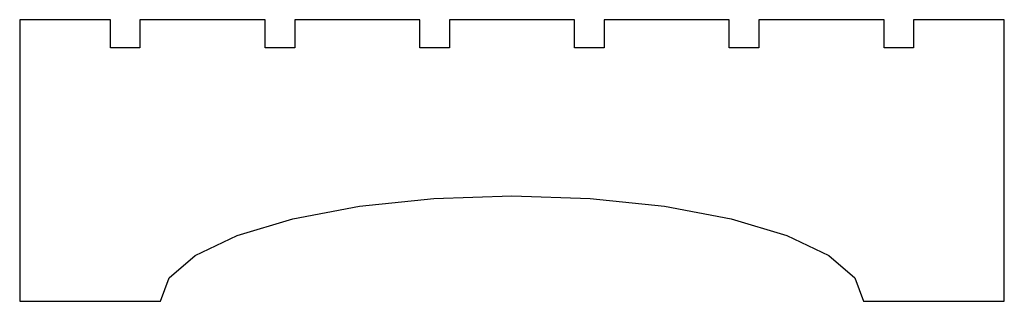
# Model space of a CAD drawing. Header units: inches. Extents: x 0 to 14, y 0 to 4.
import ezdxf

# ---------------------------------------------------------------- set-up
doc = ezdxf.new("R2010")
doc.units = ezdxf.units.IN
doc.header["$MEASUREMENT"] = 0
doc.layers.add('CUT', color=7, linetype='CONTINUOUS')

msp = doc.modelspace()

# ---------------------------------------------------------------- linework, layer by layer
at = {"layer": 'CUT'}
for p, q in [((1.29, 4), (0, 4)), ((0, 4), (0, 0)), ((1.29, 3.6), (1.29, 4)), ((3.49, 4), (1.71, 4)), ((1.71, 4), (1.71, 3.6)), ((3.49, 3.6), (3.49, 4)), ((5.69, 4), (3.91, 4)), ((3.91, 4), (3.91, 3.6)), ((5.69, 3.6), (5.69, 4)), ((7.89, 4), (6.11, 4)), ((6.11, 4), (6.11, 3.6)), ((7.89, 3.6), (7.89, 4)), ((10.09, 4), (8.31, 4)), ((8.31, 4), (8.31, 3.6)), ((10.09, 3.6), (10.09, 4)), ((12.29, 4), (10.51, 4)), ((10.51, 4), (10.51, 3.6)), ((12.29, 3.6), (12.29, 4)), ((14, 4), (12.71, 4)), ((12.71, 4), (12.71, 3.6)), ((14, 0), (14, 4)), ((1.71, 3.6), (1.29, 3.6)), ((3.91, 3.6), (3.49, 3.6)), ((6.11, 3.6), (5.69, 3.6)), ((8.31, 3.6), (7.89, 3.6)), ((10.51, 3.6), (10.09, 3.6)), ((12.71, 3.6), (12.29, 3.6)), ((4.8306, 1.3515), (5.8874, 1.4624)), ((5.8874, 1.4624), (7, 1.5)), ((7, 1.5), (8.1126, 1.4624)), ((8.1126, 1.4624), (9.1694, 1.3515)), ((3.8826, 1.1727), (4.8306, 1.3515)), ((9.1694, 1.3515), (10.1174, 1.1727)), ((3.0908, 0.9352), (3.8826, 1.1727)), ((10.1174, 1.1727), (10.9092, 0.9352)), ((2.4952, 0.6508), (3.0908, 0.9352)), ((10.9092, 0.9352), (11.5048, 0.6508)), ((2.1254, 0.3338), (2.4952, 0.6508)), ((11.5048, 0.6508), (11.8746, 0.3338)), ((2, 0), (2.1254, 0.3338)), ((11.8746, 0.3338), (12, 0)), ((0, 0), (2, 0)), ((12, 0), (14, 0))]:
    msp.add_line(p, q, dxfattribs=at)

doc.saveas('drawing.dxf')
